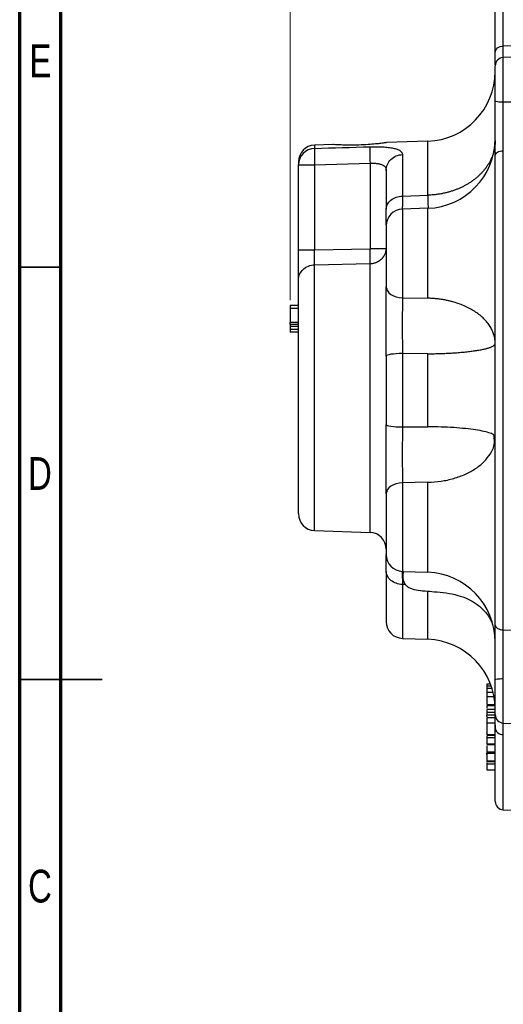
# Model space of a CAD drawing. Header units: inches. Extents: x 0.6 to 16.3, y 0.2 to 11.5.
# Tile 2 of 23: x 0.6 to 2.9, y 4.3 to 9. Entities that reach past the tile are written whole.
import ezdxf

# ---------------------------------------------------------------- set-up
doc = ezdxf.new("R2010")
doc.units = ezdxf.units.IN
doc.header["$MEASUREMENT"] = 0
doc.styles.add('SLDTEXTSTYLE0', font='TXT', dxfattribs={"width": 0.75})
doc.dimstyles.new('SLDDIMSTYLE1', dxfattribs={"dimtxt": 0.137795, "dimasz": 0.14, "dimexe": 0, "dimexo": 0.0625, "dimgap": 0.034449, "dimtad": 0, "dimdec": 1, "dimlfac": 1.5, "dimrnd": 1e-09, "dimzin": 4, "dimdsep": 46, "dimtxsty": 'SLDTEXTSTYLE0', "dimblk1": 'CLOSED', "dimblk2": 'CLOSED', "dimsah": 1, "dimcen": 0.09, "dimadec": 0, "dimazin": 1, "dimtfac": 1, "dimtofl": 0, "dimtmove": 0, "dimatfit": 3, "dimldrblk": 'CLOSED', "dimfxl": 0, "dimfrac": 2, "dimtolj": 1, "dimtzin": 12, "dimarcsym": 0})

# ---------------------------------------------------------------- blocks, each defined once
blk = doc.blocks.new('_Closed')
at = {"color": 0, "linetype": 'ByBlock', "lineweight": -2}
for p, q in [((-1, 0.166667), (0, 0)), ((-1, 0.166667), (-1, -0.166667)), ((0, 0), (-1, -0.166667)), ((0, 0), (-1, 0))]:
    blk.add_line(p, q, dxfattribs=at)
blk = doc.blocks.new('_D_3')
at = {"color": 7, "linetype": 'Continuous', "lineweight": 0}
for p, q in [((3.1676, 10.5317), (3.1256, 10.5317)), ((3.1256, 10.5317), (3.1256, 10.3129)), ((3.473, 10.5317), (3.515, 10.5317)), ((3.515, 10.5317), (3.515, 10.3129)), ((1.8801, 7.6568), (1.8801, 10.3726)), ((4.5751, 9.8189), (4.5751, 10.3726)), ((1.8801, 10.3332), (3.0047, 10.3332)), ((3.1256, 10.3129), (3.1676, 10.3129)), ((3.515, 10.3129), (3.473, 10.3129)), ((4.5751, 10.3332), (3.6359, 10.3332))]:
    blk.add_line(p, q, dxfattribs=at)
at = {"color": 7, "linetype": 'Continuous', "lineweight": 18, "xscale": 0.14, "yscale": 0.14, "rotation": 180.0000000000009}
blk.add_blockref('_Closed', (1.8801, 10.3332), dxfattribs=at)
at = {"color": 7, "linetype": 'Continuous', "lineweight": 18, "xscale": 0.14, "yscale": 0.14}
blk.add_blockref('_Closed', (4.5751, 10.3332), dxfattribs=at)
at = {"color": 7, "linetype": 'Continuous', "lineweight": 18, "char_height": 0.1378, "attachment_point": 1, "style": 'SLDTEXTSTYLE0'}
for s, insert in [('103', (3.1676, 10.4906)), ('4.0', (3.193, 10.2844))]:
    blk.add_mtext(s, dxfattribs=dict(at, insert=insert))

msp = doc.modelspace()

# ---------------------------------------------------------------- linework, layer by layer
at = {"color": 7, "linetype": 'Continuous', "lineweight": 70}
for p, q in [((0.5906, 0.1969), (0.5906, 11.4961)), ((0.7874, 0.3937), (0.7874, 11.2992))]:
    msp.add_line(p, q, dxfattribs=at)
at = {"color": 8, "linetype": 'Continuous', "lineweight": 25}
for p, q in [((2.8973, 8.8701), (2.8973, 9.2284)), ((2.8973, 8.6027), (2.8973, 8.8147)), ((2.537, 8.1577), (2.537, 8.4153)), ((1.9973, 8.3965), (1.9973, 8.3811)), ((2.4159, 8.0911), (2.4159, 7.6684)), ((2.537, 7.6663), (2.537, 8.0954)), ((1.9973, 6.5577), (1.9973, 7.8254)), ((2.2615, 6.5485), (2.2615, 7.8313)), ((2.4159, 6.7858), (2.4159, 6.3631)), ((2.537, 6.3588), (2.537, 6.7879)), ((2.4159, 6.3007), (2.4159, 6.0431)), ((2.537, 6.0389), (2.537, 6.2668)), ((2.8973, 5.6395), (2.8973, 5.8515)), ((2.8187, 5.8174), (2.8395, 5.8174)), ((2.8493, 5.7847), (2.8187, 5.7847)), ((2.8534, 5.7651), (2.8187, 5.7651)), ((2.8187, 5.723), (2.8583, 5.723)), ((2.8973, 5.2257), (2.8973, 5.5841))]:
    msp.add_line(p, q, dxfattribs=at)
at = {"color": 7, "linetype": 'Continuous', "lineweight": 25}
for p, q in [((2.8973, 8.8701), (3.0654, 8.876)), ((3.0654, 8.8206), (2.8973, 8.8147)), ((2.537, 8.4153), (2.3394, 8.4084)), ((2.8572, 8.4029), (2.8582, 8.4158)), ((2.0849, 8.3995), (1.9973, 8.3965)), ((2.8973, 6.0843), (2.8973, 8.3699)), ((2.4159, 8.3517), (2.4159, 8.1535)), ((1.9201, 7.8969), (1.9201, 8.3022)), ((1.9201, 8.3022), (1.9973, 8.3022)), ((1.9973, 8.3022), (2.2615, 8.31)), ((1.9973, 8.3022), (1.9973, 7.8969)), ((2.2615, 8.31), (2.2615, 7.9025)), ((2.4159, 8.1535), (2.537, 8.1577)), ((2.537, 8.0954), (2.4159, 8.0911)), ((1.9973, 7.8969), (2.2615, 7.9025)), ((1.9973, 7.8254), (2.2615, 7.8313)), ((2.3387, 7.705), (2.3455, 7.712)), ((2.4159, 7.6684), (2.537, 7.6663)), ((1.9201, 7.6322), (1.8801, 7.6322)), ((1.8801, 7.6174), (1.8801, 7.5517)), ((1.9201, 7.6174), (1.8801, 7.6174)), ((1.8801, 7.5517), (1.9201, 7.5517)), ((1.8801, 7.5421), (1.9201, 7.5421)), ((1.8801, 7.5326), (1.8801, 7.5168)), ((1.8801, 7.5326), (1.9201, 7.5326)), ((1.9201, 7.5168), (1.8801, 7.5168)), ((1.9201, 7.5039), (1.8801, 7.5039)), ((2.537, 7.4013), (2.4159, 7.4022)), ((2.4159, 7.4022), (2.4159, 7.052)), ((2.537, 7.0529), (2.537, 7.4013)), ((2.4159, 7.052), (2.537, 7.0529)), ((2.8548, 6.9708), (2.8543, 7.0129)), ((2.537, 6.7879), (2.4159, 6.7858)), ((2.3455, 6.7422), (2.3387, 6.7492)), ((1.9973, 6.5577), (2.2615, 6.5485)), ((2.3393, 6.4275), (2.3388, 6.4241)), ((2.4159, 6.3631), (2.537, 6.3588)), ((2.4309, 6.3002), (2.4159, 6.3007)), ((2.8973, 6.0843), (3.0654, 6.0825)), ((2.4159, 6.0431), (2.537, 6.0389)), ((2.8587, 6.0355), (2.8583, 6.0401)), ((2.8355, 5.8252), (2.8187, 5.8252)), ((2.8369, 5.8245), (2.8187, 5.8245)), ((2.8187, 5.8048), (2.8187, 5.7868)), ((2.8437, 5.8048), (2.8187, 5.8048)), ((2.846, 5.7855), (2.8187, 5.7855)), ((2.8187, 5.7651), (2.8187, 5.7291)), ((2.8587, 5.7268), (2.8187, 5.7268)), ((2.8187, 5.7203), (2.8187, 5.7133)), ((2.8587, 5.7037), (2.8187, 5.7037)), ((2.8187, 5.6909), (2.8587, 5.6909)), ((2.8187, 5.6788), (2.8587, 5.6788)), ((2.8187, 5.6786), (2.8587, 5.6786)), ((2.8187, 5.6711), (2.8187, 5.6682)), ((2.8587, 5.6636), (2.8187, 5.6636)), ((2.8187, 5.6471), (2.8187, 5.643)), ((2.8587, 5.6394), (2.8187, 5.6394)), ((2.8973, 5.6395), (3.0654, 5.6336)), ((2.8587, 5.5835), (2.8187, 5.5835)), ((2.8187, 5.5816), (2.8587, 5.5816)), ((2.8187, 5.577), (2.8187, 5.5692)), ((2.8587, 5.5692), (2.8187, 5.5692)), ((2.8587, 5.538), (2.8187, 5.538)), ((2.8187, 5.5368), (2.8587, 5.5368)), ((2.8587, 5.5013), (2.8187, 5.5013)), ((2.8187, 5.5007), (2.8587, 5.5007)), ((2.8187, 5.496), (2.8187, 5.4938)), ((2.8587, 5.4938), (2.8187, 5.4938)), ((2.8187, 5.4586), (2.8587, 5.4586)), ((2.8187, 5.4586), (2.8187, 5.4586)), ((2.8587, 5.4539), (2.8187, 5.4539)), ((2.8587, 5.4432), (2.8187, 5.4432)), ((2.8187, 5.4166), (2.8587, 5.4166)), ((2.8973, 5.2257), (3.0654, 5.2199))]:
    msp.add_line(p, q, dxfattribs=at)
at = {"color": 7, "linetype": 'Continuous', "lineweight": 35}
for p, q in [((0.7874, 7.815), (0.5906, 7.815)), ((0.5906, 5.8465), (0.9843, 5.8465)), ((0.7874, 5.8465), (0.5906, 5.8465))]:
    msp.add_line(p, q, dxfattribs=at)
at = {"color": 7, "linetype": 'Continuous', "lineweight": 25}
for centre, radius, start, end in [((2.8987, 8.7747), 0.04, 92, 180), ((2.5254, 8.7484), 0.3333, 272, 0), ((2.5254, 8.4285), 0.3333, 272, 0), ((2.0001, 8.3165), 0.08, 92, 180), ((1.9995, 8.3017), 0.0794, 91.606, 179.636), ((2.4187, 8.0112), 0.08, 92, 180), ((2.0001, 6.6377), 0.08, 180, 268), ((2.2587, 6.4686), 0.08, 0, 88), ((2.4187, 6.443), 0.08, 180, 268), ((2.5254, 6.0257), 0.3333, 0, 88), ((2.4187, 6.1231), 0.08, 180, 268), ((2.5254, 5.7058), 0.3333, 0, 88), ((2.8987, 5.6795), 0.04, 180, 268), ((2.8987, 5.2657), 0.04, 180, 268)]:
    msp.add_arc(centre, radius, start, end, dxfattribs=at)
for points, knots in [([(2.8587, 8.8373), (2.8587, 8.8414), (2.8587, 8.8498), (2.8587, 8.862), (2.8587, 8.8741), (2.8587, 8.8859), (2.8587, 8.8976), (2.8587, 8.909), (2.8587, 8.9202), (2.8587, 8.9312), (2.8587, 8.9419), (2.8587, 8.9525), (2.8587, 8.9628), (2.8587, 8.973), (2.8587, 9.0018), (2.8587, 9.0455), (2.8587, 9.0965), (2.8587, 9.137), (2.8587, 9.1595), (2.8587, 9.171), (2.8587, 9.1764), (2.8587, 9.1808), (2.8587, 9.1842), (2.8587, 9.1867), (2.8587, 9.1882), (2.8587, 9.1884), (2.8587, 9.1885)], [0, 0, 0, 0, 0.018478, 0.036944, 0.055398, 0.073845, 0.092285, 0.110722, 0.129158, 0.147595, 0.166034, 0.18448, 0.202934, 0.221398, 0.239874, 0.364026, 0.48819, 0.615343, 0.742509, 0.779336, 0.816119, 0.852875, 0.889622, 0.92638, 0.963167, 1, 1, 1, 1]), ([(2.8587, 8.8373), (2.8587, 8.8458), (2.8628, 8.854), (2.8772, 8.8662), (2.887, 8.8698), (2.8973, 8.8701)], [0, 0, 0, 0, 0.5, 0.5, 1, 1, 1, 1]), ([(2.8587, 8.78), (2.8587, 8.7804), (2.8587, 8.7839), (2.8587, 8.8018), (2.8587, 8.8254), (2.8587, 8.8373)], [0, 0, 0, 0, 0.051325, 0.525688, 1, 1, 1, 1]), ([(2.8587, 8.6078), (2.8587, 8.6189), (2.8587, 8.6414), (2.8587, 8.6749), (2.8587, 8.7058), (2.8587, 8.7322), (2.8587, 8.7534), (2.8587, 8.7678), (2.8587, 8.7748), (2.8587, 8.774), (2.8587, 8.7738)], [0, 0, 0, 0, 0.132662, 0.26886, 0.405058, 0.53772, 0.670382, 0.80658, 0.942778, 1, 1, 1, 1]), ([(2.8587, 8.3471), (2.8587, 8.3498), (2.8587, 8.3552), (2.8587, 8.3634), (2.8587, 8.3718), (2.8587, 8.3803), (2.8587, 8.389), (2.8587, 8.3978), (2.8587, 8.4141), (2.8587, 8.4384), (2.8587, 8.4714), (2.8587, 8.5051), (2.8587, 8.5336), (2.8587, 8.5565), (2.8587, 8.5736), (2.8587, 8.5908), (2.8587, 8.6021), (2.8587, 8.6078)], [0, 0, 0, 0, 0.035776, 0.071492, 0.107173, 0.142844, 0.17853, 0.214256, 0.250045, 0.375041, 0.49997, 0.624943, 0.749967, 0.812677, 0.875165, 0.937562, 1, 1, 1, 1]), ([(2.8587, 8.6078), (2.8587, 8.6065), (2.8628, 8.6052), (2.8772, 8.6033), (2.887, 8.6027), (2.8973, 8.6027)], [0, 0, 0, 0, 0.5, 0.5, 1, 1, 1, 1]), ([(2.8973, 8.3699), (2.8973, 8.3782), (2.8973, 8.3869), (2.8973, 8.41), (2.8973, 8.4248), (2.8972, 8.4646), (2.8972, 8.4899), (2.8973, 8.5446), (2.8973, 8.5741), (2.8973, 8.6027)], [-1.040161, -1.040161, -1.040161, -1.040161, -0.670904, -0.670904, -0.338052, -0.338052, -0.13002, -0.13002, 0, 0, 0, 0]), ([(2.3394, 8.4083), (2.3398, 8.4083), (2.3419, 8.4086), (2.3312, 8.4071), (2.3117, 8.4045), (2.2943, 8.4026), (2.2881, 8.402)], [0, 0, 0, 0, 0.084586, 0.441347, 0.798912, 1, 1, 1, 1]), ([(2.8588, 8.4187), (2.8587, 8.416), (2.8586, 8.4109), (2.8582, 8.4033), (2.8575, 8.3958), (2.8565, 8.3885), (2.8554, 8.3813), (2.8539, 8.3744), (2.8523, 8.3675), (2.8505, 8.3608), (2.8485, 8.3542), (2.8463, 8.3478), (2.8439, 8.3414), (2.8413, 8.3352), (2.8386, 8.3292), (2.8357, 8.3232), (2.8326, 8.3173), (2.8294, 8.3116), (2.8261, 8.3059), (2.8226, 8.3004), (2.819, 8.295), (2.8152, 8.2896), (2.8113, 8.2844), (2.8073, 8.2793), (2.8031, 8.2742), (2.7988, 8.2693), (2.7944, 8.2644), (2.7898, 8.2597), (2.7852, 8.255), (2.7804, 8.2504), (2.7754, 8.246), (2.7704, 8.2416), (2.7633, 8.2357), (2.7541, 8.2286), (2.7424, 8.2204), (2.7302, 8.2126), (2.7175, 8.2052), (2.7042, 8.1982), (2.6904, 8.1917), (2.676, 8.1856), (2.661, 8.1801), (2.6454, 8.175), (2.6292, 8.1704), (2.6123, 8.1665), (2.5946, 8.1631), (2.5762, 8.1605), (2.557, 8.1586), (2.5438, 8.158), (2.537, 8.1577)], [0, 0, 0, 0, 0.019498, 0.038567, 0.057231, 0.075518, 0.09346, 0.111089, 0.128437, 0.145532, 0.162398, 0.179055, 0.195516, 0.211789, 0.227885, 0.243817, 0.259597, 0.275237, 0.290748, 0.306142, 0.321429, 0.33662, 0.351725, 0.366753, 0.381716, 0.396621, 0.411477, 0.426292, 0.441075, 0.455833, 0.470571, 0.485297, 0.500014, 0.530655, 0.561328, 0.592091, 0.623011, 0.654162, 0.685626, 0.71749, 0.749847, 0.782795, 0.816437, 0.850863, 0.886199, 0.922658, 0.960506, 1, 1, 1, 1]), ([(2.2881, 8.402), (2.2767, 8.401), (2.2517, 8.3989), (2.2072, 8.3969), (2.1615, 8.3964), (2.1219, 8.3973), (2.0952, 8.3987), (2.0828, 8.3995), (2.0845, 8.3994), (2.0849, 8.3994)], [0, 0, 0, 0, 0.1376802, 0.3027708, 0.4704199, 0.636329, 0.7966918, 0.9491676, 1, 1, 1, 1]), ([(2.2615, 8.3888), (2.2636, 8.3889), (2.2678, 8.389), (2.274, 8.3891), (2.2802, 8.3892), (2.2864, 8.3892), (2.2924, 8.3891), (2.2984, 8.3891), (2.3044, 8.3889), (2.3103, 8.3888), (2.3161, 8.3885), (2.3295, 8.3879), (2.3496, 8.3863), (2.373, 8.3826), (2.392, 8.3773), (2.403, 8.3717), (2.409, 8.3669), (2.4121, 8.3634), (2.4143, 8.3598), (2.4157, 8.3559), (2.4159, 8.3531), (2.4159, 8.3517)], [0, 0, 0, 0, 0.024355, 0.048564, 0.072668, 0.09671, 0.120735, 0.144787, 0.168908, 0.193143, 0.217535, 0.242125, 0.364433, 0.48895, 0.614719, 0.742561, 0.793912, 0.845091, 0.896339, 0.947897, 1, 1, 1, 1]), ([(1.9201, 8.3149), (1.9201, 8.3153), (1.9201, 8.3163), (1.9201, 8.3078), (1.9201, 8.3022)], [0, 0, 0, 0, 0.3334791, 1, 1, 1, 1]), ([(2.8587, 6.1071), (2.8587, 6.1132), (2.8587, 6.1252), (2.8587, 6.1435), (2.8587, 6.1619), (2.8587, 6.1805), (2.8587, 6.1991), (2.8587, 6.2179), (2.8587, 6.2368), (2.8587, 6.2558), (2.8587, 6.275), (2.8587, 6.2943), (2.8587, 6.3137), (2.8587, 6.3332), (2.8587, 6.3903), (2.8587, 6.487), (2.8587, 6.6274), (2.8587, 6.7723), (2.8587, 6.9218), (2.8587, 7.0736), (2.8587, 7.2271), (2.8587, 7.3805), (2.8587, 7.5324), (2.8587, 7.6819), (2.8587, 7.8268), (2.8587, 7.9672), (2.8587, 8.0696), (2.8587, 8.1378), (2.8587, 8.1737), (2.8587, 8.2093), (2.8587, 8.2444), (2.8587, 8.2791), (2.8587, 8.3134), (2.8587, 8.3358), (2.8587, 8.3471)], [0, 0, 0, 0, 0.00924, 0.018473, 0.027701, 0.036925, 0.046146, 0.055365, 0.064583, 0.073802, 0.083022, 0.092246, 0.101473, 0.110706, 0.119944, 0.182024, 0.24411, 0.307691, 0.371277, 0.435636, 0.500001, 0.564359, 0.628724, 0.692305, 0.755892, 0.817971, 0.880057, 0.897208, 0.914341, 0.931464, 0.948584, 0.965708, 0.982845, 1, 1, 1, 1]), ([(2.2615, 8.31), (2.2628, 8.3101), (2.2655, 8.3102), (2.2696, 8.3103), (2.2739, 8.3104), (2.2784, 8.3104), (2.2822, 8.3103), (2.2867, 8.3101), (2.2919, 8.3096), (2.297, 8.3091), (2.3015, 8.3083), (2.3054, 8.3076), (2.311, 8.3063), (2.3166, 8.3044), (2.322, 8.3019), (2.3253, 8.3), (2.3279, 8.2981), (2.3307, 8.296), (2.3335, 8.2929), (2.3359, 8.2891), (2.3373, 8.2854), (2.3385, 8.281), (2.3386, 8.2778), (2.3387, 8.2758)], [0, 0, 0, 0, 0.030046, 0.061549, 0.095862, 0.129613, 0.167943, 0.185574, 0.239819, 0.299895, 0.317981, 0.360412, 0.403534, 0.482745, 0.549855, 0.606934, 0.622507, 0.670299, 0.734685, 0.797838, 0.865874, 0.91174, 1, 1, 1, 1]), ([(2.3387, 8.0909), (2.3387, 8.1072), (2.3468, 8.1228), (2.3756, 8.1461), (2.3952, 8.1529), (2.4159, 8.1535)], [0, 0, 0, 0, 0.5, 0.5, 1, 1, 1, 1]), ([(2.3387, 8.0158), (2.3387, 8.0239), (2.3387, 8.0407), (2.3387, 8.0737), (2.3387, 8.0909)], [0, 0, 0, 0, 0.478877, 1, 1, 1, 1]), ([(2.3387, 8.0093), (2.3387, 8.0098), (2.3387, 8.0116), (2.3387, 7.9971), (2.3387, 7.9672), (2.3387, 7.9244), (2.3387, 7.8738), (2.3387, 7.8186), (2.3387, 7.7643), (2.3387, 7.7348), (2.3387, 7.7204)], [0, 0, 0, 0, 0.0505214, 0.1889563, 0.3273911, 0.4593042, 0.5912172, 0.7296521, 0.8680869, 1, 1, 1, 1]), ([(1.9201, 7.7539), (1.9201, 7.7549), (1.9201, 7.7568), (1.9201, 7.76), (1.9201, 7.7634), (1.9201, 7.767), (1.9201, 7.7708), (1.9201, 7.7748), (1.9201, 7.7824), (1.9201, 7.7946), (1.9201, 7.8126), (1.9201, 7.8322), (1.9201, 7.8496), (1.9201, 7.8639), (1.9201, 7.8748), (1.9201, 7.8858), (1.9201, 7.8932), (1.9201, 7.8969)], [0, 0, 0, 0, 0.03593, 0.071716, 0.107414, 0.14308, 0.178771, 0.214544, 0.250453, 0.375282, 0.50015, 0.625021, 0.749948, 0.812563, 0.874909, 0.937288, 1, 1, 1, 1]), ([(1.9201, 7.8969), (1.9201, 7.8969), (1.9221, 7.8969), (1.9297, 7.8969), (1.9354, 7.8969), (1.9496, 7.8969), (1.9582, 7.8969), (1.9769, 7.8969), (1.987, 7.8969), (1.9973, 7.8969)], [0, 0, 0, 0, 0.25, 0.25, 0.5, 0.5, 0.75, 0.75, 1, 1, 1, 1]), ([(1.9973, 7.8254), (1.9972, 7.8261), (1.9972, 7.8276), (1.9971, 7.83), (1.997, 7.8327), (1.997, 7.8356), (1.9969, 7.8387), (1.9969, 7.842), (1.9968, 7.8454), (1.9968, 7.8491), (1.9968, 7.8529), (1.9968, 7.8568), (1.9968, 7.8609), (1.9968, 7.8652), (1.9969, 7.8695), (1.9969, 7.8739), (1.997, 7.8784), (1.997, 7.883), (1.9971, 7.8876), (1.9972, 7.8922), (1.9972, 7.8953), (1.9973, 7.8969)], [0, 0, 0, 0, 0.052659, 0.10531, 0.15796, 0.210608, 0.263251, 0.315884, 0.368503, 0.421107, 0.473696, 0.52628, 0.57887, 0.631475, 0.684096, 0.736731, 0.789377, 0.842028, 0.894681, 0.947337, 1, 1, 1, 1]), ([(2.2615, 7.8313), (2.2632, 7.8314), (2.2665, 7.8316), (2.2714, 7.8322), (2.276, 7.8329), (2.2805, 7.8339), (2.2847, 7.8351), (2.2889, 7.8365), (2.2928, 7.838), (2.2966, 7.8398), (2.3003, 7.8416), (2.3038, 7.8436), (2.3071, 7.8458), (2.3103, 7.848), (2.3134, 7.8505), (2.3163, 7.853), (2.3191, 7.8557), (2.3217, 7.8585), (2.3241, 7.8614), (2.3264, 7.8645), (2.3286, 7.8677), (2.3312, 7.8722), (2.334, 7.8781), (2.3366, 7.8856), (2.3384, 7.8938), (2.3386, 7.8996), (2.3388, 7.9025)], [0, 0, 0, 0, 0.041115, 0.080836, 0.119272, 0.156595, 0.193001, 0.228676, 0.263773, 0.298397, 0.332605, 0.366466, 0.400053, 0.433439, 0.466695, 0.499897, 0.533121, 0.566444, 0.599942, 0.63369, 0.66776, 0.702229, 0.771486, 0.84327, 0.918999, 1, 1, 1, 1]), ([(2.3387, 7.9025), (2.3387, 7.9025), (2.3367, 7.9025), (2.3291, 7.9025), (2.3234, 7.9025), (2.3092, 7.9025), (2.3006, 7.9025), (2.2819, 7.9025), (2.2718, 7.9025), (2.2615, 7.9025)], [0, 0, 0, 0, 0.25, 0.25, 0.5, 0.5, 0.75, 0.75, 1, 1, 1, 1]), ([(2.2615, 7.8313), (2.2616, 7.8321), (2.2616, 7.8336), (2.2617, 7.8362), (2.2618, 7.8389), (2.2619, 7.8419), (2.2619, 7.845), (2.2619, 7.8482), (2.262, 7.8516), (2.262, 7.8552), (2.262, 7.8589), (2.262, 7.8627), (2.262, 7.8667), (2.262, 7.8708), (2.2619, 7.875), (2.2619, 7.8793), (2.2619, 7.8838), (2.2618, 7.8883), (2.2617, 7.893), (2.2616, 7.8977), (2.2616, 7.9009), (2.2615, 7.9025)], [0, 0, 0, 0, 0.05511, 0.109418, 0.16297, 0.215867, 0.268222, 0.320148, 0.371754, 0.423138, 0.474394, 0.525609, 0.576866, 0.628249, 0.679855, 0.731781, 0.784136, 0.837032, 0.890584, 0.944891, 1, 1, 1, 1]), ([(1.9201, 6.6377), (1.9201, 6.6377), (1.9201, 6.6378), (1.9201, 6.6381), (1.9201, 6.6387), (1.9201, 6.6395), (1.9201, 6.6406), (1.9201, 6.6418), (1.9201, 6.6433), (1.9201, 6.6469), (1.9201, 6.6542), (1.9201, 6.668), (1.9201, 6.686), (1.9201, 6.7156), (1.9201, 6.7625), (1.9201, 6.8325), (1.9201, 6.913), (1.9201, 6.9999), (1.9201, 7.0907), (1.9201, 7.185), (1.9201, 7.2827), (1.9201, 7.3817), (1.9201, 7.4776), (1.9201, 7.5515), (1.9201, 7.6052), (1.9201, 7.6421), (1.9201, 7.6758), (1.9201, 7.7007), (1.9201, 7.7189), (1.9201, 7.7314), (1.9201, 7.7432), (1.9201, 7.7503), (1.9201, 7.7539)], [0, 0, 0, 0, 0.007442, 0.014875, 0.022303, 0.029729, 0.037155, 0.044585, 0.052021, 0.059467, 0.090471, 0.121484, 0.153406, 0.185337, 0.250088, 0.314839, 0.378633, 0.440596, 0.500001, 0.559406, 0.62137, 0.685164, 0.749915, 0.814666, 0.846589, 0.878519, 0.909523, 0.940536, 0.955409, 0.970262, 0.985117, 1, 1, 1, 1]), ([(2.3387, 7.7204), (2.3387, 7.7069), (2.3468, 7.694), (2.3756, 7.6745), (2.3952, 7.6688), (2.4159, 7.6684)], [0, 0, 0, 0, 0.5, 0.5, 1, 1, 1, 1]), ([(2.3387, 7.3903), (2.3387, 7.3936), (2.3387, 7.4001), (2.3387, 7.4099), (2.3387, 7.4198), (2.3387, 7.4296), (2.3387, 7.4394), (2.3387, 7.4493), (2.3387, 7.4591), (2.3387, 7.469), (2.3387, 7.4903), (2.3387, 7.523), (2.3387, 7.5662), (2.3387, 7.6081), (2.3387, 7.6401), (2.3387, 7.6632), (2.3387, 7.6782), (2.3387, 7.6927), (2.3387, 7.7069), (2.3387, 7.7159), (2.3387, 7.7204)], [0, 0, 0, 0, 0.027918, 0.055783, 0.083611, 0.111418, 0.139219, 0.167031, 0.19487, 0.222751, 0.25069, 0.375841, 0.501012, 0.625766, 0.750534, 0.800585, 0.850465, 0.900267, 0.950081, 1, 1, 1, 1]), ([(2.4159, 7.6684), (2.4159, 7.6659), (2.4159, 7.661), (2.4159, 7.6535), (2.4158, 7.6447), (2.4158, 7.6346), (2.4158, 7.6218), (2.4157, 7.6074), (2.4157, 7.5916), (2.4157, 7.5755), (2.4157, 7.56), (2.4157, 7.5454), (2.4157, 7.529), (2.4156, 7.5118), (2.4157, 7.4938), (2.4157, 7.4789), (2.4157, 7.4662), (2.4158, 7.4551), (2.4158, 7.4457), (2.4158, 7.4369), (2.4159, 7.427), (2.4159, 7.4153), (2.4159, 7.4065), (2.4159, 7.4022)], [0, 0, 0, 0, 0.033778, 0.067226, 0.100374, 0.149347, 0.196494, 0.25925, 0.322624, 0.380827, 0.442635, 0.496125, 0.54254, 0.620955, 0.681293, 0.733103, 0.77773, 0.814515, 0.849794, 0.876865, 0.906708, 0.95423, 1, 1, 1, 1]), ([(2.8587, 7.4501), (2.8587, 7.4521), (2.8587, 7.4561), (2.8583, 7.4621), (2.8576, 7.468), (2.8568, 7.4739), (2.8556, 7.4798), (2.8543, 7.4856), (2.8513, 7.4963), (2.8455, 7.5117), (2.8349, 7.5313), (2.8215, 7.5501), (2.8054, 7.5681), (2.7867, 7.585), (2.7656, 7.6006), (2.7422, 7.6148), (2.7169, 7.6275), (2.6898, 7.6386), (2.6653, 7.6467), (2.6442, 7.6523), (2.627, 7.6562), (2.6095, 7.6595), (2.5918, 7.6622), (2.5738, 7.6642), (2.5555, 7.6656), (2.5432, 7.666), (2.537, 7.6663)], [0, 0, 0, 0, 0.018082, 0.036074, 0.05398, 0.07181, 0.089584, 0.107318, 0.125031, 0.187571, 0.250017, 0.312499, 0.375003, 0.437494, 0.49999, 0.562482, 0.624976, 0.687469, 0.749962, 0.785705, 0.821267, 0.856738, 0.892225, 0.927856, 0.963717, 1, 1, 1, 1]), ([(2.537, 7.4013), (2.5414, 7.4013), (2.55, 7.4014), (2.5629, 7.4016), (2.5756, 7.4018), (2.5882, 7.4021), (2.6006, 7.4025), (2.613, 7.403), (2.6252, 7.4035), (2.6373, 7.4041), (2.6492, 7.4047), (2.6669, 7.4058), (2.6898, 7.4075), (2.7169, 7.41), (2.7422, 7.4129), (2.7656, 7.4161), (2.7867, 7.4197), (2.8054, 7.4235), (2.8215, 7.4275), (2.8335, 7.4313), (2.842, 7.4348), (2.8477, 7.4376), (2.8519, 7.4402), (2.8549, 7.4426), (2.8571, 7.4451), (2.8585, 7.4476), (2.8587, 7.4493), (2.8587, 7.4501)], [0, 0, 0, 0, 0.025445, 0.050656, 0.075715, 0.100654, 0.125517, 0.150348, 0.175181, 0.200053, 0.224996, 0.250045, 0.312531, 0.375027, 0.437517, 0.500009, 0.562496, 0.62499, 0.687495, 0.749973, 0.791619, 0.833312, 0.866532, 0.899714, 0.932955, 0.966358, 1, 1, 1, 1]), ([(2.4159, 7.4022), (2.3952, 7.4021), (2.3756, 7.4008), (2.3468, 7.3964), (2.3387, 7.3934), (2.3387, 7.3903)], [0, 0, 0, 0, 0.5, 0.5, 1, 1, 1, 1]), ([(2.3387, 6.7338), (2.3387, 6.7363), (2.3387, 6.7413), (2.3387, 6.749), (2.3387, 6.7569), (2.3387, 6.7649), (2.3387, 6.773), (2.3387, 6.7812), (2.3387, 6.7896), (2.3387, 6.7981), (2.3387, 6.8168), (2.3387, 6.8466), (2.3387, 6.8885), (2.3387, 6.9317), (2.3387, 6.9669), (2.3387, 6.9934), (2.3387, 7.0111), (2.3387, 7.0287), (2.3387, 7.0463), (2.3387, 7.058), (2.3387, 7.0639)], [0, 0, 0, 0, 0.027918, 0.055783, 0.083611, 0.111418, 0.139219, 0.167031, 0.19487, 0.222751, 0.25069, 0.375841, 0.501012, 0.625767, 0.750534, 0.800585, 0.850465, 0.900267, 0.950081, 1, 1, 1, 1]), ([(2.3387, 7.0639), (2.3387, 7.0608), (2.3468, 7.0578), (2.3756, 7.0534), (2.3952, 7.0521), (2.4159, 7.052)], [0, 0, 0, 0, 0.5, 0.5, 1, 1, 1, 1]), ([(2.4159, 7.052), (2.4159, 7.0493), (2.4159, 7.0439), (2.4159, 7.0355), (2.4159, 7.0258), (2.4158, 7.0149), (2.4158, 6.9992), (2.4157, 6.9842), (2.4157, 6.97), (2.4157, 6.9593), (2.4157, 6.9484), (2.4157, 6.9372), (2.4157, 6.9252), (2.4157, 6.9125), (2.4157, 6.8995), (2.4157, 6.888), (2.4157, 6.8783), (2.4157, 6.8699), (2.4157, 6.8564), (2.4158, 6.8396), (2.4157, 6.823), (2.4158, 6.8129), (2.4159, 6.8049), (2.4159, 6.7961), (2.4159, 6.7892), (2.4159, 6.7858)], [0, 0, 0, 0, 0.028667, 0.057982, 0.087964, 0.130846, 0.173106, 0.252343, 0.289104, 0.322628, 0.365246, 0.405234, 0.442634, 0.493906, 0.542535, 0.583919, 0.620986, 0.652396, 0.681331, 0.777752, 0.8498, 0.883568, 0.906712, 0.953339, 1, 1, 1, 1]), ([(2.8529, 7.013), (2.8528, 7.0131), (2.8507, 7.0164), (2.8355, 7.0225), (2.8069, 7.0308), (2.7666, 7.0382), (2.7178, 7.0443), (2.6618, 7.049), (2.6009, 7.052), (2.5583, 7.0526), (2.537, 7.0529)], [0, 0, 0, 0, 0.005782, 0.147813, 0.289844, 0.431876, 0.573907, 0.715938, 0.857969, 1, 1, 1, 1]), ([(2.537, 6.7879), (2.5583, 6.7892), (2.6009, 6.7917), (2.6618, 6.8054), (2.7178, 6.8258), (2.7666, 6.8529), (2.8069, 6.8855), (2.8357, 6.9226), (2.8514, 6.9517), (2.8535, 6.9681), (2.8538, 6.9708)], [0, 0, 0, 0, 0.13899, 0.27798, 0.41697, 0.55596, 0.69495, 0.83394, 0.97293, 1, 1, 1, 1]), ([(2.4159, 6.7858), (2.3952, 6.7854), (2.3756, 6.7797), (2.3468, 6.7602), (2.3387, 6.7473), (2.3387, 6.7338)], [0, 0, 0, 0, 0.5, 0.5, 1, 1, 1, 1]), ([(2.3387, 6.7338), (2.3387, 6.7194), (2.3387, 6.6899), (2.3387, 6.6356), (2.3387, 6.5804), (2.3387, 6.5298), (2.3387, 6.487), (2.3387, 6.4571), (2.3387, 6.4426), (2.3387, 6.4444), (2.3387, 6.4449)], [0, 0, 0, 0, 0.131913, 0.270348, 0.408783, 0.540696, 0.672609, 0.811044, 0.949479, 1, 1, 1, 1]), ([(2.3387, 6.3632), (2.3387, 6.3805), (2.3387, 6.4139), (2.3387, 6.4309), (2.3387, 6.439)], [0, 0, 0, 0, 0.517118, 1, 1, 1, 1]), ([(2.4159, 6.3007), (2.3952, 6.3013), (2.3756, 6.3081), (2.3468, 6.3314), (2.3387, 6.347), (2.3387, 6.3632)], [0, 0, 0, 0, 0.5, 0.5, 1, 1, 1, 1]), ([(2.4157, 6.3632), (2.4157, 6.3624), (2.4157, 6.3601), (2.4157, 6.3524), (2.4157, 6.3434), (2.4158, 6.3341), (2.4158, 6.3235), (2.4159, 6.3117), (2.4159, 6.3042), (2.4159, 6.3007)], [0, 0, 0, 0, 0.105479, 0.300397, 0.446004, 0.565388, 0.745662, 0.882365, 1, 1, 1, 1]), ([(2.42, 6.3221), (2.4189, 6.3247), (2.416, 6.332), (2.4161, 6.3415), (2.4162, 6.3476)], [0, 0, 0, 0, 0.352466, 1, 1, 1, 1]), ([(2.4205, 6.3629), (2.4204, 6.3626), (2.4201, 6.3604), (2.4191, 6.354), (2.4176, 6.346), (2.4179, 6.3333), (2.4198, 6.3217), (2.4234, 6.3102), (2.4314, 6.2971), (2.4511, 6.2823), (2.4829, 6.2737), (2.5236, 6.2694), (2.5718, 6.2661), (2.6245, 6.2611), (2.6791, 6.2503), (2.7276, 6.2332), (2.7715, 6.2083), (2.8038, 6.1799), (2.8273, 6.1484), (2.8403, 6.1261), (2.8445, 6.1114), (2.8455, 6.1078)], [0, 0, 0, 0, 0.006377, 0.044093, 0.085486, 0.121639, 0.138423, 0.154762, 0.185593, 0.214492, 0.275934, 0.345295, 0.41853, 0.515705, 0.607736, 0.694846, 0.770064, 0.862462, 0.917094, 0.979603, 1, 1, 1, 1]), ([(2.8587, 6.1071), (2.8587, 6.1012), (2.8628, 6.0955), (2.8772, 6.087), (2.887, 6.0845), (2.8973, 6.0843)], [0, 0, 0, 0, 0.5, 0.5, 1, 1, 1, 1]), ([(2.8587, 5.8464), (2.8587, 5.8497), (2.8587, 5.8562), (2.8587, 5.8659), (2.8587, 5.8757), (2.8587, 5.8855), (2.8587, 5.8953), (2.8587, 5.9051), (2.8587, 5.9231), (2.8587, 5.9491), (2.8587, 5.9828), (2.8587, 6.0158), (2.8587, 6.0424), (2.8587, 6.0631), (2.8587, 6.0782), (2.8587, 6.0929), (2.8587, 6.1024), (2.8587, 6.1071)], [0, 0, 0, 0, 0.035776, 0.071492, 0.107173, 0.142844, 0.17853, 0.214255, 0.250045, 0.375041, 0.499969, 0.624943, 0.749966, 0.812677, 0.875165, 0.937562, 1, 1, 1, 1]), ([(2.8973, 5.8515), (2.8973, 5.8616), (2.8973, 5.8718), (2.8973, 5.8983), (2.8973, 5.9148), (2.8972, 5.9571), (2.8972, 5.9825), (2.8973, 6.0345), (2.8973, 6.0606), (2.8973, 6.0843)], [-1.040161, -1.040161, -1.040161, -1.040161, -0.670904, -0.670904, -0.338052, -0.338052, -0.13002, -0.13002, 0, 0, 0, 0]), ([(2.8587, 5.6804), (2.8587, 5.6802), (2.8587, 5.6794), (2.8587, 5.6864), (2.8587, 5.7007), (2.8587, 5.7219), (2.8587, 5.7484), (2.8587, 5.7793), (2.8587, 5.8127), (2.8587, 5.8353), (2.8587, 5.8464)], [0, 0, 0, 0, 0.057222, 0.19342, 0.329618, 0.46228, 0.594942, 0.73114, 0.867338, 1, 1, 1, 1]), ([(2.8187, 5.723), (2.8187, 5.7209), (2.8187, 5.7176), (2.8187, 5.7121), (2.8187, 5.7102)], [0, 0, 0, 0, 0.653288, 1, 1, 1, 1]), ([(2.8187, 5.7033), (2.8187, 5.7032), (2.8187, 5.703), (2.8187, 5.6991), (2.8187, 5.6948), (2.8187, 5.6925), (2.8187, 5.6912), (2.8187, 5.6909)], [0, 0, 0, 0, 0.335067, 0.727383, 0.875785, 0.97495, 1, 1, 1, 1]), ([(2.8187, 5.6711), (2.8187, 5.6728), (2.8187, 5.6749), (2.8187, 5.6768), (2.8187, 5.6772)], [0, 0, 0, 0, 0.755721, 1, 1, 1, 1]), ([(2.8187, 5.6632), (2.8187, 5.6631), (2.8187, 5.6627), (2.8187, 5.6565), (2.8187, 5.6479), (2.8187, 5.6411), (2.8187, 5.6394)], [0, 0, 0, 0, 0.170222, 0.520063, 0.873247, 1, 1, 1, 1]), ([(2.8587, 5.6169), (2.8587, 5.6287), (2.8587, 5.6523), (2.8587, 5.6699), (2.8587, 5.6734), (2.8587, 5.6735)], [0, 0, 0, 0, 0.488204, 0.976462, 1, 1, 1, 1]), ([(2.8587, 5.2657), (2.8587, 5.2658), (2.8587, 5.2658), (2.8587, 5.2662), (2.8587, 5.267), (2.8587, 5.2679), (2.8587, 5.2692), (2.8587, 5.2708), (2.8587, 5.2726), (2.8587, 5.2747), (2.8587, 5.2772), (2.8587, 5.2799), (2.8587, 5.2828), (2.8587, 5.2861), (2.8587, 5.296), (2.8587, 5.3172), (2.8587, 5.3577), (2.8587, 5.4087), (2.8587, 5.455), (2.8587, 5.4898), (2.8587, 5.5091), (2.8587, 5.5292), (2.8587, 5.55), (2.8587, 5.5716), (2.8587, 5.5938), (2.8587, 5.6092), (2.8587, 5.6169)], [0, 0, 0, 0, 0.019837, 0.039659, 0.059468, 0.079267, 0.09906, 0.118848, 0.138635, 0.158424, 0.178217, 0.198018, 0.21783, 0.237654, 0.257495, 0.384648, 0.511814, 0.635966, 0.760129, 0.794429, 0.828694, 0.862937, 0.897175, 0.931421, 0.965691, 1, 1, 1, 1]), ([(2.8187, 5.5514), (2.8187, 5.5494), (2.8187, 5.547), (2.8187, 5.5447), (2.8187, 5.5444)], [0, 0, 0, 0, 0.868313, 1, 1, 1, 1]), ([(2.8187, 5.5312), (2.8187, 5.5264), (2.8187, 5.5161), (2.8187, 5.5059), (2.8187, 5.5025), (2.8187, 5.5013)], [0, 0, 0, 0, 0.365366, 0.786424, 1, 1, 1, 1]), ([(2.8187, 5.5087), (2.8187, 5.5087), (2.8187, 5.508), (2.8187, 5.5065), (2.8187, 5.5052)], [0, 0, 0, 0, 0.094356, 1, 1, 1, 1]), ([(2.8187, 5.4902), (2.8187, 5.4909), (2.8187, 5.4924), (2.8187, 5.4947), (2.8187, 5.4965), (2.8187, 5.497), (2.8187, 5.4971)], [0, 0, 0, 0, 0.1672841, 0.4025829, 0.7841352, 1, 1, 1, 1]), ([(2.8187, 5.4642), (2.8187, 5.4642), (2.8187, 5.4626), (2.8187, 5.4613), (2.8187, 5.46)], [0, 0, 0, 0, 0.058108, 1, 1, 1, 1]), ([(2.8187, 5.457), (2.8187, 5.4565), (2.8187, 5.4553), (2.8187, 5.4543), (2.8187, 5.454), (2.8187, 5.4539)], [0, 0, 0, 0, 0.336166, 0.757526, 1, 1, 1, 1]), ([(2.8187, 5.4497), (2.8187, 5.448), (2.8187, 5.4446), (2.8187, 5.4436), (2.8187, 5.4432)], [0, 0, 0, 0, 0.505803, 1, 1, 1, 1])]:
    msp.add_open_spline(points, degree=3, knots=knots, dxfattribs=at)
at = {"color": 8, "linetype": 'Continuous', "lineweight": 25}
for points, knots in [([(2.8973, 8.8107), (2.8973, 8.8111), (2.8973, 8.812), (2.8972, 8.8154), (2.8972, 8.8213), (2.8973, 8.8401), (2.8973, 8.8536), (2.8973, 8.8701)], [-1.0401614, -1.0401614, -1.0401614, -1.0401614, -0.8581331, -0.8581331, -0.6501008, -0.6501008, -0.5200807, -0.5200807, -0.5200807, -0.5200807]), ([(2.4159, 8.1535), (2.4159, 8.1438), (2.4158, 8.1256), (2.4157, 8.1041), (2.4157, 8.0958), (2.4157, 8.0913)], [0, 0, 0, 0, 0.344004, 0.641116, 1, 1, 1, 1]), ([(2.537, 8.1577), (2.5373, 8.1445), (2.538, 8.1179), (2.5383, 8.098), (2.5382, 8.0946), (2.5381, 8.0942)], [0, 0, 0, 0, 0.469347, 0.938632, 1, 1, 1, 1]), ([(2.8973, 5.5841), (2.8973, 5.6006), (2.8973, 5.6141), (2.8972, 5.6329), (2.8972, 5.6388), (2.8972, 5.6407), (2.8972, 5.6408), (2.8972, 5.6408)], [-0.3467205, -0.3467205, -0.3467205, -0.3467205, -0.2167003, -0.2167003, -0.008668, -0.008668, 0, 0, 0, 0])]:
    msp.add_open_spline(points, degree=3, knots=knots, dxfattribs=at)
at = {"color": 7, "linetype": 'Continuous', "lineweight": 25}
for points in [[(2.8973, 8.6027), (2.9534, 8.6027), (3.0094, 8.6027), (3.0654, 8.6027)], [(1.9973, 8.3811), (1.9967, 8.378), (1.9961, 8.3584), (1.9967, 8.3209), (1.9973, 8.3022)], [(1.9973, 8.3811), (2.0854, 8.3837), (2.1734, 8.3862), (2.2615, 8.3888)], [(2.2615, 8.3888), (2.261, 8.3856), (2.2604, 8.3659), (2.261, 8.3287), (2.2615, 8.31)], [(2.8587, 8.3471), (2.8587, 8.3529), (2.867, 8.3646), (2.8871, 8.3697), (2.8973, 8.3699)], [(2.3387, 8.2758), (2.3387, 8.2952), (2.3553, 8.334), (2.3955, 8.351), (2.4159, 8.3517)], [(2.3387, 8.2758), (2.3387, 8.2349), (2.3387, 8.1723), (2.3387, 8.0909)], [(1.9201, 7.7539), (1.9201, 7.7722), (1.9366, 7.8087), (1.9768, 7.8248), (1.9973, 7.8254)], [(1.8801, 7.6322), (1.8801, 7.6322), (1.8801, 7.6273), (1.8801, 7.6174)], [(1.8801, 7.5421), (1.8801, 7.5482), (1.8801, 7.5517), (1.8801, 7.5517)], [(1.8801, 7.5421), (1.8801, 7.5372), (1.8801, 7.5326), (1.8801, 7.5326)], [(1.8801, 7.5168), (1.8801, 7.5103), (1.8801, 7.5039), (1.8801, 7.5039)], [(2.3387, 7.3903), (2.3387, 7.2821), (2.3387, 7.1721), (2.3387, 7.0639)], [(2.3387, 6.3632), (2.3387, 6.2077), (2.3387, 6.1231), (2.3387, 6.1231)], [(2.8587, 5.8464), (2.8587, 5.8477), (2.867, 5.8503), (2.8871, 5.8515), (2.8973, 5.8515)], [(2.8187, 5.8245), (2.8187, 5.8216), (2.8187, 5.8115), (2.8187, 5.8048)], [(2.8187, 5.7847), (2.8187, 5.7819), (2.8187, 5.7718), (2.8187, 5.7651)], [(2.8187, 5.6909), (2.8187, 5.6877), (2.8187, 5.6804), (2.8187, 5.6788)], [(2.8187, 5.6394), (2.8187, 5.6357), (2.8187, 5.6256), (2.8187, 5.6076), (2.8187, 5.5916), (2.8187, 5.5851), (2.8187, 5.5835)], [(2.8587, 5.6302), (2.8587, 5.6197), (2.8587, 5.6024), (2.8587, 5.5991)], [(2.8587, 5.6169), (2.8587, 5.6085), (2.867, 5.5918), (2.8871, 5.5844), (2.8973, 5.5841)], [(2.8187, 5.5755), (2.8187, 5.5749), (2.8187, 5.5725), (2.8187, 5.5663), (2.8187, 5.5585), (2.8187, 5.5535), (2.8187, 5.5514)], [(2.8187, 5.5692), (2.8187, 5.5578), (2.8187, 5.5416), (2.8187, 5.538)], [(2.8187, 5.4938), (2.8187, 5.491), (2.8187, 5.4837), (2.8187, 5.4715), (2.8187, 5.4618), (2.8187, 5.4588), (2.8187, 5.4586)], [(2.8187, 5.4476), (2.8187, 5.4449), (2.8187, 5.4378), (2.8187, 5.4267), (2.8187, 5.4186), (2.8187, 5.4165), (2.8187, 5.4166)]]:
    msp.add_open_spline(points, degree=3, dxfattribs=at)

# ---------------------------------------------------------------- texts
at = {"color": 7, "linetype": 'Continuous', "lineweight": 0, "char_height": 0.1562, "attachment_point": 2, "style": 'SLDTEXTSTYLE0'}
for s, insert in [('E', (0.6893, 8.8767)), ('D', (0.6871, 6.9082)), ('C', (0.6873, 4.9397))]:
    msp.add_mtext(s, dxfattribs=dict(at, insert=insert))

# ---------------------------------------------------------------- dimensions: what is measured, and where the dimension line sits
at = {"color": 7, "linetype": 'Continuous', "lineweight": 18}
dim = msp.add_linear_dim(base=(4.5751, 10.3332), p1=(1.8801, 7.6174), p2=(4.5751, 9.7795), angle=0, dimstyle='SLDDIMSTYLE1', dxfattribs=at)
dim.commit()
dim.dimension.update_dxf_attribs({"geometry": '_D_3', "text_midpoint": (3.3203, 10.3332), "dimtype": 160})

doc.saveas('drawing.dxf')
